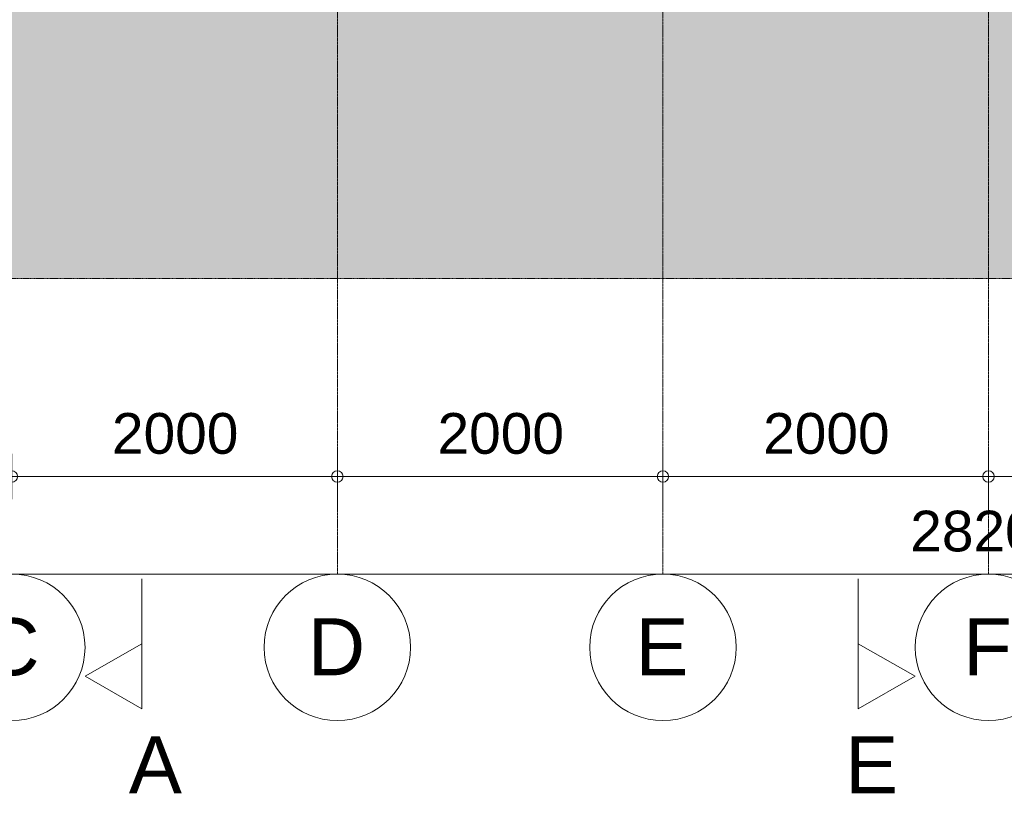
# Model space of a CAD drawing. Header units: millimetres. Extents: x -85630 to 257083, y -5697 to 14715.
# Tile 28 of 93: x 22503 to 28551, y -5697 to -943. Entities that reach past the tile are written whole.
import ezdxf

# ---------------------------------------------------------------- set-up
doc = ezdxf.new("R2010")
doc.units = ezdxf.units.MM
for name, pattern in [('HAZ_hartlijn', [8, 5, -1, 1, -1]), ('THO_hartlijn', [8, 5, -1, 1, -1]), ('THO_hidden', [6, 3, -3]), ('THO_stramienlijn', [20, 17, -1.5, 0, -1.5])]:
    doc.linetypes.add(name, pattern=pattern)
for name, color, linetype, lineweight in [('A-ANNO-DIMS', 7, 'Continuous', 13), ('A-ANNO-DIMS-100', 7, 'Continuous', 13), ('A-DETL-GENF', 7, 'Continuous', 13), ('C-TOPO-PATT', 7, 'Continuous', 50), ('S-GRID', 7, 'Continuous', 13), ('S-GRID-IDEN', 7, 'Continuous', 13)]:
    doc.layers.add(name, color=color, linetype=linetype, lineweight=lineweight)
doc.layers.add('G-ANNO-SYMB', color=7, linetype='THO_hidden', lineweight=13, true_color=0xff8040)
doc.styles.add('Arial', font='arial.ttf', dxfattribs={"height": 250})
doc.styles.add('Arial_2', font='arial.ttf', dxfattribs={"height": 350})
doc.dimstyles.new('THO_25_-_transparant', dxfattribs={"dimscale": 304.8, "dimtxt": 0.836827, "dimasz": 0.229659, "dimexe": 0.459318, "dimexo": 0.0625, "dimgap": 0.213255, "dimtad": 1, "dimdec": 3, "dimlfac": 304.8, "dimrnd": 0.001, "dimdsep": 46, "dimtxsty": 'Arial', "dimblk1": 'DOTBLANK', "dimblk2": 'DOTBLANK', "dimsah": 1, "dimcen": 0.09, "dimdle": 0.229659, "dimazin": 0, "dimtfac": 1, "dimtdec": 4, "dimtix": 1, "dimtmove": 0, "dimatfit": 3, "dimfxl": 0.001507, "dimfxlon": 1, "dimtvp": 1, "dimtolj": 1, "dimtzin": 0, "dimarcsym": 2})

# ---------------------------------------------------------------- blocks, each defined once
blk = doc.blocks.new('NLRS_01_DI_UN_afbreeklijn_gen_tho - afbreeklijn-2412068-02 doorsnede BB _plotview_')
at = {"layer": 'A-DETL-GENF', "linetype": 'HAZ_hartlijn', "lineweight": 18}
blk.add_line((42050, -2533), (4950, -2533), dxfattribs=at)
blk = doc.blocks.new('Section - Horizontaal links-23535-02 doorsnede BB _plotview_')
at = {"layer": 'G-ANNO-SYMB', "color": 7, "linetype": 'Continuous'}
for p, q in [((18550, 13961.3), (18900, 14161.5)), ((18900, 14161.5), (18900, 13761)), ((18900, 13761), (18550, 13961.3))]:
    blk.add_line(p, q, dxfattribs=at)
at = {"layer": 'G-ANNO-SYMB', "color": 7, "linetype": 'Continuous', "lineweight": 18}
blk.add_line((18900, 14161.5), (18900, 13361.5), dxfattribs=at)
blk = doc.blocks.new('DIMBLOCK20-02 doorsnede BB _plotview_')
at = {"layer": 'A-ANNO-DIMS-100'}
for p, q in [((14353.9, -4350), (14353.9, -4210)), ((42553.9, -4350), (42553.9, -4210)), ((42623.9, -4350), (14283.9, -4350)), ((14353.9, -4350), (14353.9, -4490)), ((42553.9, -4350), (42553.9, -4490))]:
    blk.add_line(p, q, dxfattribs=at)
for centre in [(14353.9, -4350), (42553.9, -4350)]:
    blk.add_circle(centre, 35, dxfattribs=at)
at = {"layer": 'A-ANNO-DIMS-100', "color": 0, "insert": (27973.2, -3960.4), "char_height": 250, "width": 1153.678, "attachment_point": 1, "line_spacing_factor": 0.941778, "style": 'Arial'}
blk.add_mtext('28200', dxfattribs=at)
blk = doc.blocks.new('_DotBlank')
at = {"color": 0, "linetype": 'ByBlock', "lineweight": -2}
blk.add_line((-0.5, 0), (-1, 0), dxfattribs=at)
blk.add_circle((0, 0), 0.5, dxfattribs=at)
blk = doc.blocks.new('DIMBLOCK25-02 doorsnede BB _plotview_')
at = {"layer": 'A-ANNO-DIMS-100'}
for p, q in [((28453.9, -3750), (28453.9, -3610)), ((30453.9, -3750), (30453.9, -3610)), ((30453.9, -3750), (28453.9, -3750)), ((28453.9, -3750), (28453.9, -3890)), ((30453.9, -3750), (30453.9, -3890))]:
    blk.add_line(p, q, dxfattribs=at)
for centre in [(28453.9, -3750), (30453.9, -3750)]:
    blk.add_circle(centre, 35, dxfattribs=at)
at = {"layer": 'A-ANNO-DIMS-100', "color": 0, "insert": (29069.3, -3360.4), "char_height": 250, "width": 922.942, "attachment_point": 1, "line_spacing_factor": 0.941778, "style": 'Arial'}
blk.add_mtext('2000', dxfattribs=at)
blk = doc.blocks.new('DIMBLOCK26-02 doorsnede BB _plotview_')
at = {"layer": 'A-ANNO-DIMS-100'}
for p, q in [((26453.9, -3750), (26453.9, -3610)), ((28453.9, -3750), (28453.9, -3610)), ((28453.9, -3750), (26453.9, -3750)), ((26453.9, -3750), (26453.9, -3890)), ((28453.9, -3750), (28453.9, -3890))]:
    blk.add_line(p, q, dxfattribs=at)
for centre in [(26453.9, -3750), (28453.9, -3750)]:
    blk.add_circle(centre, 35, dxfattribs=at)
at = {"layer": 'A-ANNO-DIMS-100', "color": 0, "insert": (27069.3, -3360.4), "char_height": 250, "width": 922.942, "attachment_point": 1, "line_spacing_factor": 0.941778, "style": 'Arial'}
blk.add_mtext('2000', dxfattribs=at)
blk = doc.blocks.new('DIMBLOCK27-02 doorsnede BB _plotview_')
at = {"layer": 'A-ANNO-DIMS-100'}
for p, q in [((24453.9, -3750), (24453.9, -3610)), ((26453.9, -3750), (26453.9, -3610)), ((26453.9, -3750), (24453.9, -3750)), ((24453.9, -3750), (24453.9, -3890)), ((26453.9, -3750), (26453.9, -3890))]:
    blk.add_line(p, q, dxfattribs=at)
for centre in [(24453.9, -3750), (26453.9, -3750)]:
    blk.add_circle(centre, 35, dxfattribs=at)
at = {"layer": 'A-ANNO-DIMS-100', "color": 0, "insert": (25069.3, -3360.4), "char_height": 250, "width": 922.942, "attachment_point": 1, "line_spacing_factor": 0.941778, "style": 'Arial'}
blk.add_mtext('2000', dxfattribs=at)
blk = doc.blocks.new('DIMBLOCK28-02 doorsnede BB _plotview_')
at = {"layer": 'A-ANNO-DIMS-100'}
for p, q in [((22453.9, -3750), (22453.9, -3610)), ((24453.9, -3750), (24453.9, -3610)), ((24453.9, -3750), (22453.9, -3750)), ((22453.9, -3750), (22453.9, -3890)), ((24453.9, -3750), (24453.9, -3890))]:
    blk.add_line(p, q, dxfattribs=at)
for centre in [(22453.9, -3750), (24453.9, -3750)]:
    blk.add_circle(centre, 35, dxfattribs=at)
at = {"layer": 'A-ANNO-DIMS-100', "color": 0, "insert": (23069.3, -3360.4), "char_height": 250, "width": 922.942, "attachment_point": 1, "line_spacing_factor": 0.941778, "style": 'Arial'}
blk.add_mtext('2000', dxfattribs=at)
blk = doc.blocks.new('Grid - Stramienbol 9_0mm-3500-02 doorsnede BB _plotview_')
at = {"layer": 'S-GRID-IDEN'}
blk.add_circle((10000, -4800), 450, dxfattribs=at)

msp = doc.modelspace()

# ---------------------------------------------------------------- hatches: boundary and pattern name
at = {"layer": 'C-TOPO-PATT', "lineweight": 13, "true_color": 0xc0c0c0}
msp.add_hatch(color=9, dxfattribs=at).paths.add_polyline_path([(9303.9030973, -2533), (46403.9030973, -2533), (46403.9030973, -63), (42553.9029072, -63), (42553.9029072, -390), (14353.9030366, -390), (14353.9030366, -63), (9303.9030973, -63), (9303.9030973, -1913.8268454)])

# ---------------------------------------------------------------- linework, layer by layer
at = {"layer": 'G-ANNO-SYMB', "color": 16, "linetype": 'THO_hartlijn', "lineweight": 18, "true_color": 0x800000}
for p, q in [((23253.9030973, -4619.1788743), (23253.9030973, -5178.1081008)), ((27653.9030973, -4619.1788743), (27653.9030973, -5178.1081008))]:
    msp.add_line(p, q, dxfattribs=at)
at = {"layer": 'S-GRID', "color": 5, "linetype": 'THO_stramienlijn', "true_color": 0x0000ff}
for p, q in [((24453.9030973, -4350), (24453.9030973, 13370)), ((26453.9030973, -4350), (26453.9030973, 13370)), ((28453.9030973, -4350), (28453.9030973, 13370))]:
    msp.add_line(p, q, dxfattribs=at)

# ---------------------------------------------------------------- block references
at = {"layer": 'A-DETL-GENF', "linetype": 'HAZ_hartlijn', "lineweight": 18}
msp.add_blockref('NLRS_01_DI_UN_afbreeklijn_gen_tho - afbreeklijn-2412068-02 doorsnede BB _plotview_', (4353.9030973, 0), dxfattribs=at)
at = {"layer": 'G-ANNO-SYMB', "color": 7, "linetype": 'Continuous', "extrusion": (0, 0, -1), "rotation": 180}
msp.add_blockref('Section - Horizontaal links-23535-02 doorsnede BB _plotview_', (-4353.9030973, 8983.3775608), dxfattribs=at)
at = {"layer": 'G-ANNO-SYMB', "color": 7, "linetype": 'Continuous', "rotation": 180}
msp.add_blockref('Section - Horizontaal links-23535-02 doorsnede BB _plotview_', (46553.9030973, 8983.3775608), dxfattribs=at)
at = {"layer": 'S-GRID-IDEN'}
for p in [(12453.9030973, 0), (14453.9030973, 0), (16453.9030973, 0), (18453.9030973, 0)]:
    msp.add_blockref('Grid - Stramienbol 9_0mm-3500-02 doorsnede BB _plotview_', p, dxfattribs=at)

# ---------------------------------------------------------------- texts
at = {"layer": 'G-ANNO-SYMB', "color": 7, "linetype": 'Continuous', "char_height": 350, "width": 400.84375, "attachment_point": 1, "style": 'Arial_2'}
for s, insert in [('A', (23173.1011931, -5346.7718576)), ('E', (27573.1011931, -5346.7718576))]:
    msp.add_mtext(s, dxfattribs=dict(at, insert=insert))
at = {"layer": 'S-GRID-IDEN', "char_height": 350, "attachment_point": 1, "style": 'Arial_2'}
for s, insert, width in [('C', (22271.7810278, -4621.2566012), 432.91125), ('D', (24271.7810278, -4621.2566012), 432.91125), ('E', (26285.2810278, -4621.2566012), 400.84375), ('F', (28298.2810278, -4621.2566012), 368.77625)]:
    msp.add_mtext(s, dxfattribs=dict(at, insert=insert, width=width))

# ---------------------------------------------------------------- dimensions: what is measured, and where the dimension line sits
at = {"layer": 'A-ANNO-DIMS'}
for base, p1, p2, override, picture, middle in [((22453.9030973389, -3750.0000000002), (24453.9030973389, -3890.0000000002), (22453.9030973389, -3890.0000000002), {"dimpost": '<>', "dimfxl": 2000}, 'DIMBLOCK28-02 doorsnede BB _plotview_', (23453.9030973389, -3557.3567523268)), ((24453.9030973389, -3750.0000000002), (26453.9030973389, -3890.0000000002), (24453.9030973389, -3890.0000000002), {"dimpost": '<>', "dimfxl": 2000}, 'DIMBLOCK27-02 doorsnede BB _plotview_', (25453.9030973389, -3557.3567523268)), ((26453.9030973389, -3750.0000000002), (28453.9030973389, -3890.0000000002), (26453.9030973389, -3890.0000000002), {"dimpost": '<>', "dimfxl": 2000}, 'DIMBLOCK26-02 doorsnede BB _plotview_', (27453.9030973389, -3557.3567523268)), ((28453.9030973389, -3750.0000000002), (30453.9030973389, -3890.0000000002), (28453.9030973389, -3890.0000000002), {"dimpost": '<>', "dimfxl": 2000}, 'DIMBLOCK25-02 doorsnede BB _plotview_', (29453.9030973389, -3557.3567523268)), ((14353.9030973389, -4350.0000000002), (42553.9029072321, -4490.0000000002), (14353.9030973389, -4490.0000000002), {"dimpost": '<>', "dimfxl": 28199.99981}, 'DIMBLOCK20-02 doorsnede BB _plotview_', (28453.9030022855, -4157.2714862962))]:
    dim = msp.add_linear_dim(base=base, p1=p1, p2=p2, dimstyle='THO_25_-_transparant', override=override, dxfattribs=at)
    dim.commit()
    dim.dimension.update_dxf_attribs({"geometry": picture, "text_midpoint": middle})

doc.saveas('drawing.dxf')
